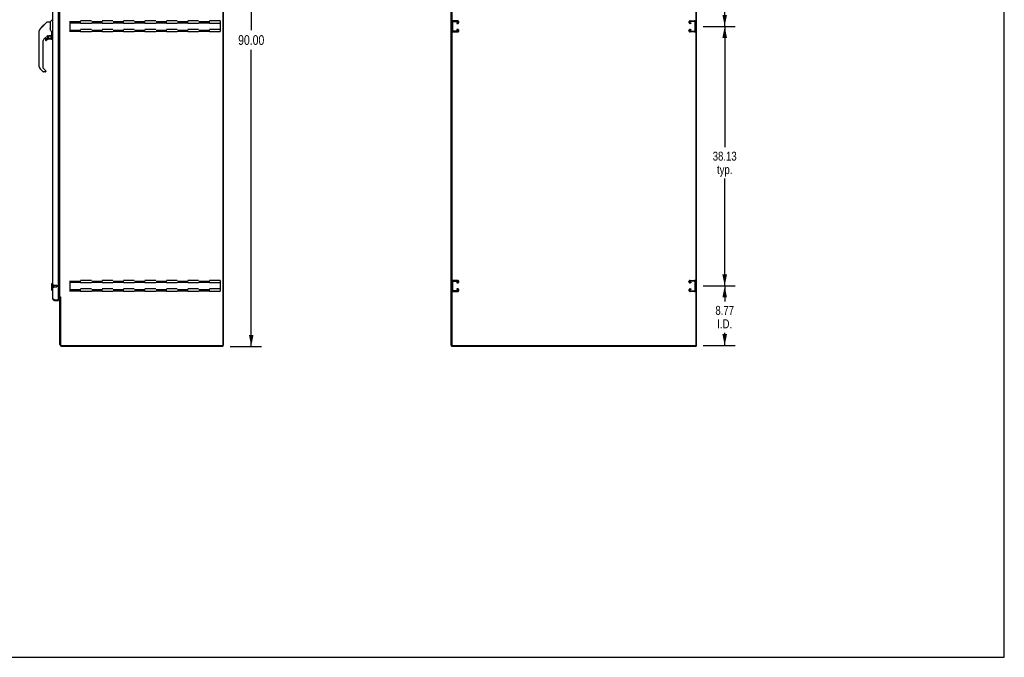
# Model space of a CAD drawing. Header units: inches. Extents: x 0 to 286, y 0 to 185.
# Tile 49 of 72: x 142 to 286, y 0 to 94. Entities that reach past the tile are written whole.
import ezdxf

# ---------------------------------------------------------------- set-up
doc = ezdxf.new("R2010")
doc.units = ezdxf.units.IN
doc.header["$LTSCALE"] = 15.75
doc.header["$MEASUREMENT"] = 0
doc.linetypes.add('HIDDEN', pattern=[0.2, 0.1, -0.1])
doc.layers.get('0').update_dxf_attribs({"linetype": 'CONTINUOUS'})
for name, color, linetype in [('02___PRT_ALL_AXES', 7, 'CONTINUOUS'), ('DEFAULT_2', 8, 'HIDDEN'), ('DIMENSIONS', 7, 'CONTINUOUS')]:
    doc.layers.add(name, color=color, linetype=linetype)
doc.styles.get("Standard").update_dxf_attribs({"font": 'txt', "width": 0.8})
doc.dimstyles.new('DIMSTYLE_1', dxfattribs={"dimtxt": 1.313904, "dimasz": 1.684492, "dimexe": 0.09, "dimexo": 0.07, "dimgap": 0.039, "dimtad": 0, "dimtih": 1, "dimtoh": 1, "dimzin": 4, "dimdsep": 46, "dimtxsty": 'Standard', "dimblk": '_FILLED', "dimblk1": '_FILLED', "dimblk2": '_FILLED', "dimcen": 0.09, "dimadec": 0, "dimazin": 0, "dimtfac": 1, "dimtofl": 0, "dimtmove": 0, "dimatfit": 3, "dimldrblk": '_FILLED', "dimfxl": 1, "dimtolj": 1, "dimtzin": 4, "dimarcsym": 0})
doc.dimstyles.new('DIMSTYLE_2', dxfattribs={"dimtxt": 1.431818, "dimasz": 1.684492, "dimexe": 0.09, "dimexo": 0.07, "dimgap": 0.0425, "dimtad": 0, "dimtih": 1, "dimtoh": 1, "dimzin": 4, "dimdsep": 46, "dimtxsty": 'Standard', "dimblk": '_FILLED', "dimblk1": '_FILLED', "dimblk2": '_FILLED', "dimcen": 0.09, "dimadec": 0, "dimazin": 0, "dimtfac": 1, "dimtofl": 0, "dimtmove": 0, "dimatfit": 3, "dimldrblk": '_FILLED', "dimfxl": 1, "dimtolj": 1, "dimtzin": 4, "dimarcsym": 0})

# ---------------------------------------------------------------- blocks, each defined once
blk = doc.blocks.new('_FILLED')
at = {"color": 0, "linetype": 'ByBlock'}
blk.add_solid([(0, 0), (-1, 0.2), (-1, -0.2)], dxfattribs=at)
blk = doc.blocks.new('*D3')
at = {"layer": 'DIMENSIONS', "color": 2, "linetype": 'Continuous'}
for p, q in [((172.7, 135.69), (177.3, 135.69)), ((175.79, 135.69), (175.79, 92.12)), ((175.79, 45.69), (175.79, 89.26)), ((172.7, 45.69), (177.3, 45.69))]:
    blk.add_line(p, q, dxfattribs=at)
at = {"layer": 'DIMENSIONS', "color": 2, "linetype": 'Continuous', "xscale": 1.6844919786, "yscale": 1.6844919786, "zscale": 1.6844919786}
for p, rotation in [((175.79, 135.69), 90), ((175.79, 45.69), 270)]:
    blk.add_blockref('_FILLED', p, dxfattribs=dict(at, rotation=rotation))
at = {"layer": 'DIMENSIONS', "color": 2, "linetype": 'Continuous', "insert": (175.79, 91.41), "char_height": 1.432, "width": 5.7273, "attachment_point": 2, "line_spacing_factor": 0.9}
blk.add_mtext('90.00', dxfattribs=at)
blk = doc.blocks.new('*D5')
at = {"layer": 'DIMENSIONS', "color": 2, "linetype": 'Continuous'}
for p, q in [((242.13, 54.57), (246.83, 54.57)), ((245.31, 54.57), (245.31, 52.29)), ((245.31, 45.8), (245.31, 47.69)), ((242.16, 45.8), (246.83, 45.8))]:
    blk.add_line(p, q, dxfattribs=at)
at = {"layer": 'DIMENSIONS', "color": 2, "linetype": 'Continuous', "xscale": 1.6844919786, "yscale": 1.6844919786, "zscale": 1.6844919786}
for p, rotation in [((245.31, 54.57), 90), ((245.31, 45.8), 270)]:
    blk.add_blockref('_FILLED', p, dxfattribs=dict(at, rotation=rotation))
at = {"layer": 'DIMENSIONS', "color": 2, "linetype": 'Continuous', "insert": (245.31, 51.63), "char_height": 1.314, "width": 4.2045, "attachment_point": 2, "line_spacing_factor": 0.9}
blk.add_mtext('8.77\\PI.D.', dxfattribs=at)
blk = doc.blocks.new('*D6')
at = {"layer": 'DIMENSIONS', "color": 2, "linetype": 'Continuous'}
for p, q in [((242.13, 92.69), (246.83, 92.69)), ((245.31, 92.69), (245.31, 74.94)), ((245.31, 54.57), (245.31, 70.35)), ((242.13, 54.57), (246.83, 54.57))]:
    blk.add_line(p, q, dxfattribs=at)
at = {"layer": 'DIMENSIONS', "color": 2, "linetype": 'Continuous', "xscale": 1.6844919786, "yscale": 1.6844919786, "zscale": 1.6844919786}
for p, rotation in [((245.31, 92.69), 90), ((245.31, 54.57), 270)]:
    blk.add_blockref('_FILLED', p, dxfattribs=dict(at, rotation=rotation))
at = {"layer": 'DIMENSIONS', "color": 2, "linetype": 'Continuous', "insert": (245.31, 74.29), "char_height": 1.314, "width": 5.2556, "attachment_point": 2, "line_spacing_factor": 0.9}
blk.add_mtext('38.13\\Ptyp.', dxfattribs=at)
blk = doc.blocks.new('*D7')
at = {"layer": 'DIMENSIONS', "color": 2, "linetype": 'Continuous'}
for p, q in [((242.13, 130.82), (246.83, 130.82)), ((245.31, 130.82), (245.31, 113.07)), ((245.31, 92.69), (245.31, 108.47)), ((242.13, 92.69), (246.83, 92.69))]:
    blk.add_line(p, q, dxfattribs=at)
at = {"layer": 'DIMENSIONS', "color": 2, "linetype": 'Continuous', "xscale": 1.6844919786, "yscale": 1.6844919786, "zscale": 1.6844919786}
for p, rotation in [((245.31, 130.82), 90), ((245.31, 92.69), 270)]:
    blk.add_blockref('_FILLED', p, dxfattribs=dict(at, rotation=rotation))
at = {"layer": 'DIMENSIONS', "color": 2, "linetype": 'Continuous', "insert": (245.31, 112.41), "char_height": 1.314, "width": 5.2556, "attachment_point": 2, "line_spacing_factor": 0.9}
blk.add_mtext('38.13\\Ptyp.', dxfattribs=at)

msp = doc.modelspace()

# ---------------------------------------------------------------- linework, layer by layer
at = {"color": 7, "linetype": 'Continuous'}
for p, q in [((286.364, 0), (286.364, 185.294)), ((144.786, 92.315), (145.064, 92.593)), ((144.896, 92.493), (145.306, 92.902)), ((145.044, 92.574), (144.977, 92.574)), ((145.064, 92.594), (145.197, 92.727)), ((145.131, 92.66), (145.064, 92.66)), ((145.091, 92.62), (145.064, 92.593)), ((145.125, 92.654), (145.091, 92.62)), ((145.169, 92.699), (145.125, 92.654)), ((145.213, 92.742), (145.146, 92.742)), ((145.205, 92.734), (145.169, 92.699)), ((145.205, 92.734), (145.829, 93.358)), ((145.289, 92.819), (145.222, 92.819)), ((145.306, 92.902), (145.308, 92.904)), ((145.306, 92.903), (145.373, 92.903)), ((145.373, 92.902), (145.306, 92.902)), ((145.308, 92.904), (145.375, 92.904)), ((145.885, 93.382), (146.246, 93.382)), ((146.246, 93.382), (146.246, 92.277)), ((146.252, 93.387), (146.549, 93.685)), ((144.659, 91.455), (144.659, 92.041)), ((144.671, 86.753), (144.671, 92.037)), ((144.892, 92.488), (144.895, 92.491)), ((144.892, 92.488), (144.959, 92.488)), ((144.895, 92.491), (144.962, 92.491)), ((144.963, 92.493), (144.896, 92.493)), ((145.857, 91.32), (145.356, 90.818)), ((145.892, 91.31), (145.892, 90.983)), ((145.934, 91.315), (146.021, 91.315)), ((146.199, 91.356), (146.206, 91.356)), ((146.206, 91.356), (146.502, 91.356)), ((146.266, 92.284), (146.246, 92.339)), ((146.295, 92.217), (146.266, 92.284)), ((146.384, 91.356), (146.464, 91.276)), ((146.456, 91.269), (146.45, 91.262)), ((146.502, 91.137), (146.521, 91.137)), ((146.521, 91.354), (146.521, 91.761)), ((146.521, 90.899), (146.521, 91.137)), ((146.561, 91.315), (146.64, 91.315)), ((145.183, 90.401), (145.183, 86.668)), ((145.577, 90.821), (145.577, 90.701)), ((145.655, 90.899), (145.808, 90.899)), ((145.816, 90.903), (145.888, 90.975)), ((146.443, 90.821), (146.206, 90.821)), ((145.239, 86.023), (144.786, 86.475)), ((145.206, 86.612), (145.641, 86.177)), ((145.577, 86), (145.294, 86)), ((145.655, 86.143), (145.655, 86.078)), ((146.482, 54.876), (146.6, 54.994)), ((146.6, 54.994), (146.64, 54.994)), ((146.6, 54.994), (146.6, 53.892)), ((146.482, 54.876), (146.482, 54.01)), ((146.482, 54.01), (146.6, 53.892)), ((146.6, 53.892), (146.64, 53.892)), ((146.886, 52.443), (146.886, 52.547)), ((147.474, 52.547), (147.494, 52.547)), ((147.494, 52.547), (147.494, 52.443)), ((147.798, 52.933), (147.694, 52.933)), ((171.593, 45.797), (171.641, 45.797)), ((171.642, 45.797), (171.694, 45.797)), ((171.642, 45.797), (171.642, 45.693)), ((205.214, 45.797), (205.162, 45.797)), ((205.214, 45.797), (205.214, 45.693)), ((205.231, 45.797), (205.315, 45.797)), ((205.266, 45.859), (205.266, 45.797)), ((241.002, 45.797), (241.094, 45.797)), ((241.058, 45.797), (241.058, 45.859)), ((241.11, 45.797), (241.162, 45.797)), ((241.11, 45.797), (241.11, 45.693)), ((0, 0), (286.364, 0))]:
    msp.add_line(p, q, dxfattribs=at)
at = {"color": 3, "linetype": 'Continuous'}
for p, q in [((171.642, 135.526), (171.642, 45.859)), ((171.694, 135.589), (171.694, 45.797)), ((205.162, 45.797), (205.162, 135.589)), ((205.266, 135.526), (205.266, 45.859)), ((241.058, 135.526), (241.058, 45.859)), ((241.162, 45.797), (241.162, 135.589)), ((146.64, 52.689), (146.64, 132.696)), ((147.494, 52.567), (147.494, 132.819)), ((147.694, 52.985), (147.694, 132.4)), ((146.886, 52.547), (147.474, 52.547)), ((146.886, 52.443), (147.494, 52.443)), ((147.494, 53.141), (147.653, 53.141)), ((147.551, 53.089), (147.494, 53.089)), ((147.694, 52.985), (147.768, 52.985)), ((147.694, 45.939), (147.694, 52.946)), ((147.784, 52.966), (147.786, 52.962)), ((147.798, 52.944), (147.798, 45.94)), ((147.94, 45.693), (171.642, 45.693)), ((147.941, 45.797), (171.579, 45.797)), ((205.214, 45.693), (241.11, 45.693)), ((205.329, 45.797), (240.996, 45.797))]:
    msp.add_line(p, q, dxfattribs=at)
at = {"color": 7, "linetype": 'Continuous'}
for points in [[(145.829, 93.358), (145.837, 93.365), (145.845, 93.371), (145.855, 93.376), (145.864, 93.379), (145.874, 93.381), (145.885, 93.382)], [(144.786, 92.315), (144.767, 92.294), (144.741, 92.262), (144.719, 92.226), (144.701, 92.188), (144.687, 92.149), (144.678, 92.108), (144.672, 92.067), (144.671, 92.037)], [(146.021, 91.315), (146.03, 91.315), (146.038, 91.317), (146.048, 91.32), (146.06, 91.324), (146.073, 91.329), (146.088, 91.334), (146.105, 91.34), (146.122, 91.345), (146.141, 91.349), (146.161, 91.353), (146.18, 91.355), (146.199, 91.356)], [(146.468, 91.932), (146.42, 92.002), (146.371, 92.079), (146.33, 92.149), (146.295, 92.217)], [(146.501, 91.137), (146.501, 91.151), (146.499, 91.165), (146.497, 91.178), (146.493, 91.192), (146.488, 91.205), (146.482, 91.217), (146.475, 91.23), (146.468, 91.241), (146.459, 91.252), (146.45, 91.262)], [(146.464, 91.276), (146.464, 91.276), (146.463, 91.276), (146.462, 91.275), (146.461, 91.274), (146.46, 91.272), (146.456, 91.269)], [(146.521, 91.761), (146.521, 91.784), (146.516, 91.819), (146.507, 91.853), (146.495, 91.885), (146.479, 91.915), (146.468, 91.932)]]:
    msp.add_lwpolyline(points, dxfattribs=at)
at = {"color": 3, "linetype": 'Continuous'}
for points in [[(146.807, 52.576), (146.792, 52.582), (146.777, 52.588), (146.763, 52.594), (146.749, 52.6), (146.736, 52.606), (146.724, 52.612), (146.712, 52.618), (146.701, 52.624), (146.69, 52.63), (146.681, 52.636), (146.673, 52.642), (146.665, 52.648), (146.658, 52.653), (146.653, 52.659), (146.648, 52.665), (146.644, 52.671), (146.642, 52.677), (146.64, 52.683), (146.64, 52.689)], [(146.886, 52.547), (146.854, 52.558), (146.838, 52.564), (146.822, 52.57), (146.807, 52.576)], [(147.653, 53.141), (147.653, 53.138), (147.653, 53.136), (147.654, 53.134), (147.655, 53.132), (147.656, 53.131), (147.657, 53.129), (147.658, 53.127), (147.66, 53.126), (147.662, 53.124), (147.664, 53.123), (147.666, 53.121), (147.668, 53.12), (147.671, 53.119), (147.673, 53.117), (147.678, 53.115)], [(147.678, 53.115), (147.681, 53.114), (147.683, 53.112), (147.686, 53.111), (147.688, 53.109), (147.69, 53.108), (147.691, 53.106), (147.692, 53.105), (147.693, 53.103), (147.693, 53.101), (147.694, 53.1)], [(147.768, 52.985), (147.77, 52.983), (147.772, 52.982), (147.774, 52.98), (147.775, 52.979), (147.777, 52.977), (147.778, 52.976), (147.779, 52.974), (147.78, 52.973), (147.781, 52.972), (147.782, 52.97), (147.783, 52.969), (147.783, 52.968), (147.784, 52.966)], [(147.786, 52.962), (147.787, 52.961), (147.788, 52.959), (147.789, 52.957), (147.79, 52.956), (147.791, 52.954), (147.792, 52.952), (147.793, 52.95), (147.795, 52.948), (147.796, 52.946), (147.798, 52.944)]]:
    msp.add_lwpolyline(points, dxfattribs=at)
at = {"color": 7, "linetype": 'Continuous'}
msp.add_circle((146.206, 91.116), 0.217, dxfattribs=at)
for centre, radius, start, end in [((146.266, 93.373), 0.0197, 135, 180), ((144.679, 92.041), 0.0197, 110.96309, 180), ((144.679, 91.455), 0.0197, 180, 246.39296), ((145.934, 91.118), 0.197, 90, 127.44051), ((146.325, 91.137), 0.197, 0, 45), ((146.502, 91.376), 0.0197, 270, 360), ((146.561, 91.354), 0.0394, 180, 270), ((145.773, 90.401), 0.591, 135, 180), ((145.655, 90.821), 0.0787, 90, 180), ((145.655, 90.701), 0.0787, 180, 309.5212), ((146.206, 90.033), 0.787, 90, 129.5212), ((145.808, 90.911), 0.0118, 270, 315), ((145.88, 90.983), 0.0118, 315, 360), ((146.443, 90.899), 0.0787, 270, 360), ((145.065, 86.753), 0.394, 180, 225), ((145.262, 86.668), 0.0787, 180, 225), ((145.294, 86.078), 0.0787, 225, 270), ((145.577, 86.078), 0.0787, 270, 360), ((145.608, 86.143), 0.0472, 0, 45), ((146.886, 52.689), 0.142, 228.69496, 270), ((146.894, 52.697), 0.15, 231.93097, 266.32031)]:
    msp.add_arc(centre, radius, start, end, dxfattribs=at)
at = {"color": 3, "linetype": 'Continuous'}
for centre, radius, start, end in [((146.886, 52.689), 0.246, 180, 270), ((147.474, 52.567), 0.02, 270, 360), ((147.551, 52.946), 0.142, 0, 90), ((147.94, 45.939), 0.246, 180, 270), ((147.941, 45.94), 0.143, 180, 270), ((171.579, 45.859), 0.0625, 270, 360), ((205.329, 45.859), 0.0625, 180, 270), ((240.996, 45.859), 0.0625, 270, 360)]:
    msp.add_arc(centre, radius, start, end, dxfattribs=at)
at = {"layer": '02___PRT_ALL_AXES', "color": 8, "linetype": 'HIDDEN'}
for p, q in [((146.787, 54.671), (147.234, 54.671)), ((146.787, 54.671), (146.787, 54.423)), ((146.787, 54.423), (147.234, 54.423))]:
    msp.add_line(p, q, dxfattribs=at)
at = {"layer": 'DEFAULT_2', "color": 8, "linetype": 'HIDDEN'}
for p, q in [((149.215, 91.88), (149.215, 93.505)), ((171.215, 93.505), (149.215, 93.505)), ((149.215, 93.401), (171.215, 93.401)), ((149.215, 93.311), (171.215, 93.311)), ((149.215, 93.234), (171.215, 93.234)), ((171.215, 93.13), (149.215, 93.13)), ((171.215, 93.505), (171.215, 91.88)), ((205.277, 93.325), (205.277, 92.06)), ((205.381, 92.074), (205.381, 93.311)), ((206.097, 93.505), (205.457, 93.505)), ((205.471, 93.401), (206.083, 93.401)), ((205.996, 93.234), (205.996, 93.13)), ((206.083, 93.234), (205.996, 93.234)), ((205.996, 93.13), (206.097, 93.13)), ((206.277, 93.31), (206.277, 93.325)), ((240.058, 93.31), (240.058, 93.325)), ((240.238, 93.505), (240.878, 93.505)), ((240.34, 93.13), (240.238, 93.13)), ((240.864, 93.401), (240.252, 93.401)), ((240.252, 93.234), (240.34, 93.234)), ((240.34, 93.234), (240.34, 93.13)), ((240.954, 92.074), (240.954, 93.311)), ((171.215, 92.255), (149.215, 92.255)), ((149.215, 92.151), (171.215, 92.151)), ((149.215, 92.061), (171.215, 92.061)), ((149.215, 91.984), (171.215, 91.984)), ((171.215, 91.88), (149.215, 91.88)), ((205.457, 91.88), (206.097, 91.88)), ((206.083, 91.984), (205.471, 91.984)), ((205.996, 92.255), (205.996, 92.151)), ((206.097, 92.255), (205.996, 92.255)), ((205.996, 92.151), (206.083, 92.151)), ((206.277, 92.06), (206.277, 92.075)), ((240.058, 92.06), (240.058, 92.075)), ((240.238, 92.255), (240.34, 92.255)), ((240.878, 91.88), (240.238, 91.88)), ((240.34, 92.151), (240.252, 92.151)), ((240.252, 91.984), (240.864, 91.984)), ((240.34, 92.255), (240.34, 92.151)), ((171.215, 55.38), (149.215, 55.38)), ((149.215, 53.755), (149.215, 55.38)), ((149.215, 55.276), (171.215, 55.276)), ((149.215, 55.186), (171.215, 55.186)), ((149.215, 55.109), (171.215, 55.109)), ((171.215, 55.005), (149.215, 55.005)), ((171.215, 55.38), (171.215, 53.755)), ((205.277, 55.2), (205.277, 53.935)), ((205.381, 53.949), (205.381, 55.186)), ((206.097, 55.38), (205.457, 55.38)), ((205.471, 55.276), (206.083, 55.276)), ((206.083, 55.109), (205.996, 55.109)), ((205.996, 55.109), (205.996, 55.005)), ((205.996, 55.005), (206.097, 55.005)), ((206.277, 55.185), (206.277, 55.2)), ((240.058, 55.185), (240.058, 55.2)), ((240.238, 55.38), (240.878, 55.38)), ((240.34, 55.005), (240.238, 55.005)), ((240.864, 55.276), (240.252, 55.276)), ((240.252, 55.109), (240.34, 55.109)), ((240.34, 55.109), (240.34, 55.005)), ((240.954, 53.949), (240.954, 55.186)), ((146.744, 54.689), (146.744, 54.405)), ((146.787, 54.689), (146.787, 54.405)), ((147.244, 54.661), (147.244, 54.433)), ((171.215, 54.13), (149.215, 54.13)), ((149.215, 54.026), (171.215, 54.026)), ((149.215, 53.936), (171.215, 53.936)), ((149.215, 53.859), (171.215, 53.859)), ((171.215, 53.755), (149.215, 53.755)), ((205.457, 53.755), (206.097, 53.755)), ((206.083, 53.859), (205.471, 53.859)), ((206.097, 54.13), (205.996, 54.13)), ((205.996, 54.13), (205.996, 54.026)), ((205.996, 54.026), (206.083, 54.026)), ((206.277, 53.935), (206.277, 53.95)), ((240.058, 53.935), (240.058, 53.95)), ((240.238, 54.13), (240.34, 54.13)), ((240.878, 53.755), (240.238, 53.755)), ((240.34, 54.026), (240.252, 54.026)), ((240.252, 53.859), (240.864, 53.859)), ((240.34, 54.13), (240.34, 54.026))]:
    msp.add_line(p, q, dxfattribs=at)
for centre, radius, start, end in [((205.457, 93.325), 0.18, 90, 180), ((205.471, 93.311), 0.09, 90, 180), ((206.083, 93.311), 0.09, 0, 90), ((206.083, 93.324), 0.09, 270, 351.78079), ((206.097, 93.325), 0.18, 0, 90), ((206.097, 93.31), 0.18, 270, 360), ((240.238, 93.325), 0.18, 90, 180), ((240.238, 93.31), 0.18, 180, 270), ((240.252, 93.311), 0.09, 90, 180), ((240.252, 93.324), 0.09, 188.21921, 270), ((240.864, 93.311), 0.09, 0, 90), ((240.878, 93.325), 0.18, 0, 90), ((205.457, 92.06), 0.18, 180, 270), ((205.471, 92.074), 0.09, 180, 270), ((206.083, 92.061), 0.09, 0, 90), ((206.083, 92.074), 0.09, 270, 351.78079), ((206.097, 92.075), 0.18, 0, 90), ((206.097, 92.06), 0.18, 270, 360), ((240.238, 92.075), 0.18, 90, 180), ((240.238, 92.06), 0.18, 180, 270), ((240.252, 92.061), 0.09, 90, 180), ((240.252, 92.074), 0.09, 188.21921, 270), ((240.864, 92.074), 0.09, 270, 360), ((240.878, 92.06), 0.18, 270, 360), ((205.457, 55.2), 0.18, 90, 180), ((205.471, 55.186), 0.09, 90, 180), ((206.083, 55.186), 0.09, 0, 90), ((206.083, 55.199), 0.09, 270, 351.78079), ((206.097, 55.2), 0.18, 0, 90), ((206.097, 55.185), 0.18, 270, 360), ((240.238, 55.2), 0.18, 90, 180), ((240.238, 55.185), 0.18, 180, 270), ((240.252, 55.186), 0.09, 90, 180), ((240.252, 55.199), 0.09, 188.21921, 270), ((240.864, 55.186), 0.09, 0, 90), ((240.878, 55.2), 0.18, 0, 90), ((146.765, 54.689), 0.0215, 0, 180), ((146.765, 54.405), 0.0215, 180, 360), ((147.234, 54.661), 0.01, 0, 90), ((147.234, 54.433), 0.01, 270, 360), ((205.457, 53.935), 0.18, 180, 270), ((205.471, 53.949), 0.09, 180, 270), ((206.083, 53.936), 0.09, 0, 90), ((206.083, 53.949), 0.09, 270, 351.78079), ((206.097, 53.95), 0.18, 0, 90), ((206.097, 53.935), 0.18, 270, 360), ((240.238, 53.95), 0.18, 90, 180), ((240.238, 53.935), 0.18, 180, 270), ((240.252, 53.936), 0.09, 90, 180), ((240.252, 53.949), 0.09, 188.21921, 270), ((240.864, 53.949), 0.09, 270, 360), ((240.878, 53.935), 0.18, 270, 360)]:
    msp.add_arc(centre, radius, start, end, dxfattribs=at)

# ---------------------------------------------------------------- dimensions: what is measured, and where the dimension line sits
at = {"layer": 'DIMENSIONS', "color": 2, "linetype": 'Continuous'}
dim = msp.add_linear_dim(base=(175.787, 135.693), p1=(172.626, 45.693), p2=(172.626, 135.693), angle=90, dimstyle='DIMSTYLE_2', dxfattribs=at)
dim.commit()
dim.dimension.update_dxf_attribs({"geometry": '*D3', "text_midpoint": (175.787, 90.693), "dimtype": 160})
for base, p1, p2, text, picture, middle in [((245.310782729, 130.817570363), (242.063625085, 92.692570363), (242.063625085, 130.817570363), '<>\\Ptyp.', '*D7', (245.310782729, 110.769642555)), ((245.310782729, 92.692570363), (242.063625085, 54.567570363), (242.063625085, 92.692570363), '<>\\Ptyp.', '*D6', (245.310782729, 72.644642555)), ((245.311, 54.568), (242.095, 45.797), (242.064, 54.568), '<>\\PI.D.', '*D5', (245.311, 49.991))]:
    dim = msp.add_linear_dim(base=base, p1=p1, p2=p2, angle=90, text=text, dimstyle='DIMSTYLE_1', dxfattribs=at)
    dim.commit()
    dim.dimension.update_dxf_attribs({"geometry": picture, "text_midpoint": middle, "dimtype": 160})

doc.saveas('drawing.dxf')
